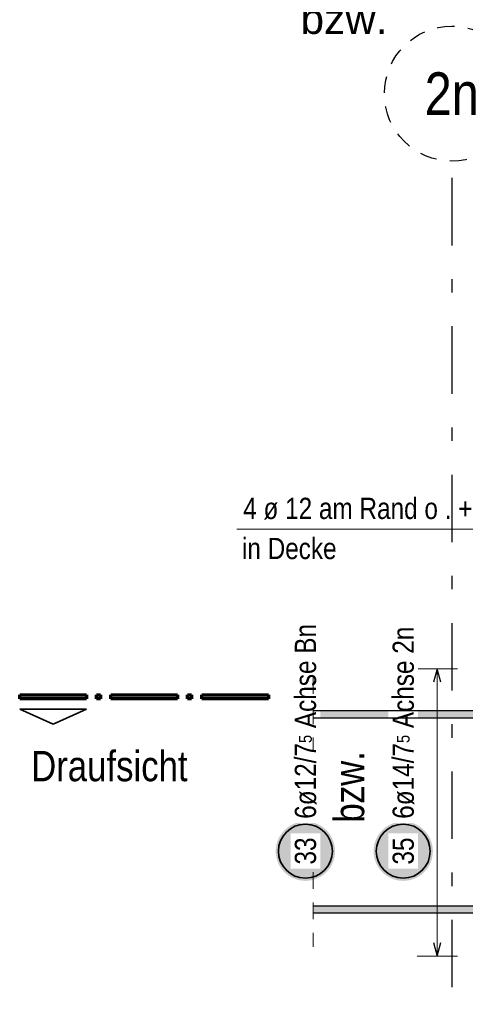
# Model space of a CAD drawing. Header units: millimetres. Extents: x -5 to 96, y -36 to 51.
# Tile 42 of 46: x 76.86 to 80.16, y 30.62 to 37.92. Entities that reach past the tile are written whole.
import ezdxf
from ezdxf.enums import TextEntityAlignment as Align

# ---------------------------------------------------------------- set-up
doc = ezdxf.new("R2010")
doc.units = ezdxf.units.MM
doc.linetypes.add('DASHDOTX2', pattern=[2, 1, -0.5, 0, -0.5])
doc.linetypes.add('HIDDEN', pattern=[0.375, 0.25, -0.125])
for name, color, linetype, lineweight in [('Achsen', 7, 'Continuous', 20), ('Geschnittene Kanten', 7, 'Continuous', 20), ('Schraffuren', 7, 'Continuous', 20)]:
    doc.layers.add(name, color=color, linetype=linetype, lineweight=lineweight)
doc.styles.add('Arial', font='arial.ttf')
doc.styles.add('Arial Narrow', font='ARIALN.TTF')

msp = doc.modelspace()

# ---------------------------------------------------------------- hatches: boundary and pattern name
at = {"layer": 'Schraffuren', "lineweight": 13, "true_color": 0x4682b4}
for points in [[(79.031062, 32.740258), (80.333102, 32.740258), (80.333102, 32.793758), (79.031062, 32.793758)], [(79.031062, 31.293758), (80.333102, 31.293758), (80.333102, 31.347258), (79.031062, 31.347258)]]:
    msp.add_hatch(color=145, dxfattribs=at).paths.add_polyline_path(points)
at = {"layer": 'Schraffuren', "lineweight": 35, "true_color": 0xffffff}
msp.add_hatch(color=7, dxfattribs=at).paths.add_polyline_path([(79.194524, 31.751912), (79.19439, 31.75959), (79.193988, 31.767258), (79.193319, 31.774908), (79.192383, 31.78253), (79.191182, 31.790115), (79.189716, 31.797653), (79.187989, 31.805135), (79.186001, 31.812552), (79.183756, 31.819896), (79.181256, 31.827156), (79.178504, 31.834325), (79.175504, 31.841394), (79.172259, 31.848354), (79.168772, 31.855196), (79.16505, 31.861912), (79.161095, 31.868494), (79.156912, 31.874934), (79.152508, 31.881225), (79.147886, 31.887358), (79.143054, 31.893325), (79.138016, 31.899121), (79.132779, 31.904737), (79.127349, 31.910167), (79.121733, 31.915404), (79.115937, 31.920442), (79.109969, 31.925274), (79.103837, 31.929896), (79.097546, 31.9343), (79.091106, 31.938483), (79.084524, 31.942438), (79.077808, 31.94616), (79.070966, 31.949647), (79.064006, 31.952892), (79.056937, 31.955892), (79.049768, 31.958644), (79.042508, 31.961144), (79.035164, 31.96339), (79.027747, 31.965377), (79.020264, 31.967104), (79.012727, 31.96857), (79.005142, 31.969771), (78.99752, 31.970707), (78.98987, 31.971376), (78.982202, 31.971778), (78.974524, 31.971912), (78.966846, 31.971778), (78.959177, 31.971376), (78.951528, 31.970707), (78.943906, 31.969771), (78.936321, 31.96857), (78.928783, 31.967104), (78.921301, 31.965377), (78.913884, 31.96339), (78.90654, 31.961144), (78.899279, 31.958644), (78.89211, 31.955892), (78.885042, 31.952892), (78.878082, 31.949647), (78.87124, 31.94616), (78.864524, 31.942438), (78.857942, 31.938483), (78.851501, 31.9343), (78.845211, 31.929896), (78.839078, 31.925274), (78.833111, 31.920442), (78.827315, 31.915404), (78.821699, 31.910167), (78.816269, 31.904737), (78.811032, 31.899121), (78.805994, 31.893325), (78.801162, 31.887358), (78.79654, 31.881225), (78.792136, 31.874934), (78.787953, 31.868494), (78.783998, 31.861912), (78.780275, 31.855196), (78.776789, 31.848354), (78.773544, 31.841394), (78.770543, 31.834325), (78.767792, 31.827156), (78.765291, 31.819896), (78.763046, 31.812552), (78.761059, 31.805135), (78.759331, 31.797653), (78.757866, 31.790115), (78.756665, 31.78253), (78.755729, 31.774908), (78.75506, 31.767258), (78.754658, 31.75959), (78.754524, 31.751912), (78.754658, 31.744234), (78.75506, 31.736566), (78.755729, 31.728916), (78.756665, 31.721294), (78.757866, 31.713709), (78.759331, 31.706171), (78.761059, 31.698689), (78.763046, 31.691272), (78.765291, 31.683928), (78.767792, 31.676668), (78.770543, 31.669499), (78.773544, 31.66243), (78.776789, 31.65547), (78.780275, 31.648628), (78.783998, 31.641912), (78.787953, 31.63533), (78.792136, 31.62889), (78.79654, 31.622599), (78.801162, 31.616466), (78.805994, 31.610499), (78.811032, 31.604703), (78.816269, 31.599087), (78.821699, 31.593657), (78.827315, 31.58842), (78.833111, 31.583382), (78.839078, 31.57855), (78.845211, 31.573928), (78.851501, 31.569524), (78.857942, 31.565341), (78.864524, 31.561386), (78.87124, 31.557664), (78.878082, 31.554177), (78.885042, 31.550932), (78.89211, 31.547932), (78.899279, 31.54518), (78.90654, 31.54268), (78.913884, 31.540434), (78.921301, 31.538447), (78.928783, 31.53672), (78.936321, 31.535254), (78.943906, 31.534053), (78.951528, 31.533117), (78.959177, 31.532448), (78.966846, 31.532046), (78.974524, 31.531912), (78.982202, 31.532046), (78.98987, 31.532448), (78.99752, 31.533117), (79.005142, 31.534053), (79.012727, 31.535254), (79.020264, 31.53672), (79.027747, 31.538447), (79.035164, 31.540434), (79.042508, 31.54268), (79.049768, 31.54518), (79.056937, 31.547932), (79.064006, 31.550932), (79.070966, 31.554177), (79.077808, 31.557664), (79.084524, 31.561386), (79.091106, 31.565341), (79.097546, 31.569524), (79.103837, 31.573928), (79.109969, 31.57855), (79.115937, 31.583382), (79.121733, 31.58842), (79.127349, 31.593657), (79.132779, 31.599087), (79.138016, 31.604703), (79.143054, 31.610499), (79.147886, 31.616466), (79.152508, 31.622599), (79.156912, 31.62889), (79.161095, 31.63533), (79.16505, 31.641912), (79.168772, 31.648628), (79.172259, 31.65547), (79.175504, 31.66243), (79.178504, 31.669499), (79.181256, 31.676668), (79.183756, 31.683928), (79.186001, 31.691272), (79.187989, 31.698689), (79.189716, 31.706171), (79.191182, 31.713709), (79.192383, 31.721294), (79.193319, 31.728916), (79.193988, 31.736566)])
at = {"layer": 'Schraffuren', "lineweight": 25, "true_color": 0xffffff}
msp.add_hatch(color=7, dxfattribs=at).paths.add_polyline_path([(79.919847, 31.751912), (79.919713, 31.75959), (79.919311, 31.767258), (79.918642, 31.774908), (79.917706, 31.78253), (79.916505, 31.790115), (79.91504, 31.797653), (79.913312, 31.805135), (79.911325, 31.812552), (79.90908, 31.819896), (79.90658, 31.827156), (79.903828, 31.834325), (79.900827, 31.841394), (79.897582, 31.848354), (79.894096, 31.855196), (79.890373, 31.861912), (79.886418, 31.868494), (79.882235, 31.874934), (79.877831, 31.881225), (79.873209, 31.887358), (79.868377, 31.893325), (79.863339, 31.899121), (79.858102, 31.904737), (79.852672, 31.910167), (79.847056, 31.915404), (79.84126, 31.920442), (79.835293, 31.925274), (79.82916, 31.929896), (79.82287, 31.9343), (79.816429, 31.938483), (79.809847, 31.942438), (79.803131, 31.94616), (79.796289, 31.949647), (79.789329, 31.952892), (79.782261, 31.955892), (79.775092, 31.958644), (79.767831, 31.961144), (79.760487, 31.96339), (79.75307, 31.965377), (79.745588, 31.967104), (79.73805, 31.96857), (79.730465, 31.969771), (79.722843, 31.970707), (79.715194, 31.971376), (79.707525, 31.971778), (79.699847, 31.971912), (79.692169, 31.971778), (79.684501, 31.971376), (79.676851, 31.970707), (79.669229, 31.969771), (79.661645, 31.96857), (79.654107, 31.967104), (79.646624, 31.965377), (79.639207, 31.96339), (79.631863, 31.961144), (79.624603, 31.958644), (79.617434, 31.955892), (79.610365, 31.952892), (79.603405, 31.949647), (79.596563, 31.94616), (79.589847, 31.942438), (79.583265, 31.938483), (79.576825, 31.9343), (79.570534, 31.929896), (79.564402, 31.925274), (79.558434, 31.920442), (79.552638, 31.915404), (79.547022, 31.910167), (79.541592, 31.904737), (79.536355, 31.899121), (79.531317, 31.893325), (79.526485, 31.887358), (79.521863, 31.881225), (79.517459, 31.874934), (79.513277, 31.868494), (79.509322, 31.861912), (79.505599, 31.855196), (79.502112, 31.848354), (79.498867, 31.841394), (79.495867, 31.834325), (79.493115, 31.827156), (79.490615, 31.819896), (79.48837, 31.812552), (79.486382, 31.805135), (79.484655, 31.797653), (79.483189, 31.790115), (79.481988, 31.78253), (79.481052, 31.774908), (79.480383, 31.767258), (79.479981, 31.75959), (79.479847, 31.751912), (79.479981, 31.744234), (79.480383, 31.736566), (79.481052, 31.728916), (79.481988, 31.721294), (79.483189, 31.713709), (79.484655, 31.706171), (79.486382, 31.698689), (79.48837, 31.691272), (79.490615, 31.683928), (79.493115, 31.676668), (79.495867, 31.669499), (79.498867, 31.66243), (79.502112, 31.65547), (79.505599, 31.648628), (79.509322, 31.641912), (79.513277, 31.63533), (79.517459, 31.62889), (79.521863, 31.622599), (79.526485, 31.616466), (79.531317, 31.610499), (79.536355, 31.604703), (79.541592, 31.599087), (79.547022, 31.593657), (79.552638, 31.58842), (79.558434, 31.583382), (79.564402, 31.57855), (79.570534, 31.573928), (79.576825, 31.569524), (79.583265, 31.565341), (79.589847, 31.561386), (79.596563, 31.557664), (79.603405, 31.554177), (79.610365, 31.550932), (79.617434, 31.547932), (79.624603, 31.54518), (79.631863, 31.54268), (79.639207, 31.540434), (79.646624, 31.538447), (79.654107, 31.53672), (79.661645, 31.535254), (79.669229, 31.534053), (79.676851, 31.533117), (79.684501, 31.532448), (79.692169, 31.532046), (79.699847, 31.531912), (79.707525, 31.532046), (79.715194, 31.532448), (79.722843, 31.533117), (79.730465, 31.534053), (79.73805, 31.535254), (79.745588, 31.53672), (79.75307, 31.538447), (79.760487, 31.540434), (79.767831, 31.54268), (79.775092, 31.54518), (79.782261, 31.547932), (79.789329, 31.550932), (79.796289, 31.554177), (79.803131, 31.557664), (79.809847, 31.561386), (79.816429, 31.565341), (79.82287, 31.569524), (79.82916, 31.573928), (79.835293, 31.57855), (79.84126, 31.583382), (79.847056, 31.58842), (79.852672, 31.593657), (79.858102, 31.599087), (79.863339, 31.604703), (79.868377, 31.610499), (79.873209, 31.616466), (79.877831, 31.622599), (79.882235, 31.62889), (79.886418, 31.63533), (79.890373, 31.641912), (79.894096, 31.648628), (79.897582, 31.65547), (79.900827, 31.66243), (79.903828, 31.669499), (79.90658, 31.676668), (79.90908, 31.683928), (79.911325, 31.691272), (79.913312, 31.698689), (79.91504, 31.706171), (79.916505, 31.713709), (79.917706, 31.721294), (79.918642, 31.728916), (79.919311, 31.736566)])

# ---------------------------------------------------------------- linework, layer by layer
at = {"color": 5, "linetype": 'Continuous', "lineweight": 18}
msp.add_line((78.4667, 34.140197), (80.398236, 34.140197), dxfattribs=at)
at = {"color": 1, "linetype": 'Continuous', "lineweight": 70}
for p, q in [((76.855382, 32.910496), (77.350377, 32.910496)), ((76.855382, 32.880491), (76.855382, 32.910496)), ((77.350377, 32.880491), (76.855382, 32.880491)), ((77.350377, 32.910496), (77.350377, 32.880491)), ((77.425376, 32.910496), (77.455383, 32.910496)), ((77.425376, 32.880491), (77.425376, 32.910496)), ((77.455383, 32.880491), (77.425376, 32.880491)), ((77.455383, 32.910496), (77.455383, 32.880491)), ((77.530383, 32.910496), (78.025378, 32.910496)), ((77.530383, 32.880491), (77.530383, 32.910496)), ((78.025378, 32.880491), (77.530383, 32.880491)), ((78.025378, 32.910496), (78.025378, 32.880491)), ((78.100377, 32.910496), (78.130382, 32.910496)), ((78.100377, 32.880491), (78.100377, 32.910496)), ((78.130382, 32.880491), (78.100377, 32.880491)), ((78.130382, 32.910496), (78.130382, 32.880491)), ((78.205383, 32.910496), (78.700378, 32.910496)), ((78.205383, 32.880491), (78.205383, 32.910496)), ((78.700378, 32.880491), (78.205383, 32.880491)), ((78.700378, 32.910496), (78.700378, 32.880491))]:
    msp.add_line(p, q, dxfattribs=at)
at = {"color": 2, "linetype": 'Continuous', "lineweight": 35}
for p, q in [((76.855382, 32.80549), (77.350377, 32.80549)), ((77.102874, 32.692991), (76.855382, 32.80549)), ((77.350377, 32.80549), (77.102874, 32.692991))]:
    msp.add_line(p, q, dxfattribs=at)
at = {"color": 5, "linetype": 'HIDDEN', "lineweight": 18, "ltscale": 0.5}
msp.add_line((79.031062, 31.597258), (79.031062, 31.043758), dxfattribs=at)
at = {"layer": 'Achsen', "color": 3, "linetype": 'DASHDOTX2', "lineweight": 25, "ltscale": 0.5}
msp.add_line((80.060119, 36.743168), (80.060119, 30.616643), dxfattribs=at)
at = {"layer": 'Geschnittene Kanten', "color": 3, "linetype": 'Continuous', "lineweight": 25}
for p, q in [((79.031062, 31.347258), (80.333102, 31.347258)), ((79.031062, 31.293758), (80.333102, 31.293758))]:
    msp.add_line(p, q, dxfattribs=at)
at = {"layer": 'Schraffuren', "color": 5, "linetype": 'Continuous', "lineweight": 18, "ltscale": 0.2}
for p, q in [((80.10253, 33.103756), (79.80253, 33.103756)), ((79.95253, 30.973758), (79.95253, 33.103756)), ((79.80253, 30.973758), (80.10253, 30.973758))]:
    msp.add_line(p, q, dxfattribs=at)
at = {"layer": 'Schraffuren', "color": 3, "linetype": 'Continuous', "lineweight": 25, "ltscale": 0.2}
for p, q in [((79.95253, 33.103756), (79.925735, 33.003756)), ((79.979325, 33.003756), (79.95253, 33.103756)), ((79.925735, 31.073758), (79.95253, 30.973758)), ((79.95253, 30.973758), (79.979325, 31.073758))]:
    msp.add_line(p, q, dxfattribs=at)
at = {"layer": 'Schraffuren', "color": 3, "linetype": 'HIDDEN', "lineweight": 25, "ltscale": 0.5}
msp.add_circle((80.060119, 37.368168), 0.5, dxfattribs=at)
at = {"layer": 'Schraffuren', "color": 2, "linetype": 'Continuous', "lineweight": 35, "ltscale": 0.2}
for centre in [(78.974524, 31.751912), (79.699847, 31.751912)]:
    msp.add_circle(centre, 0.2, dxfattribs=at)

# ---------------------------------------------------------------- texts
at = {"color": 4, "lineweight": 50, "style": 'Arial'}
msp.add_text('bzw.', height=0.225, dxfattribs=at).set_placement((78.937955, 37.810786))
at = {"color": 2, "lineweight": 35, "style": 'Arial Narrow'}
for s, p in [('4 ø 12 am Rand o . + u.', (78.513131, 34.214487)), ('in Decke', (78.503845, 33.917327))]:
    msp.add_text(s, height=0.1575, dxfattribs=at).set_placement(p)
at = {"color": 4, "lineweight": 50, "style": 'Arial Narrow'}
msp.add_text('bzw.', height=0.225, rotation=90, dxfattribs=at).set_placement((79.297962, 32.228764), align=Align.MIDDLE_CENTER)
at = {"layer": 'Schraffuren', "color": 1, "lineweight": 70, "style": 'Arial Narrow'}
msp.add_text('2n', height=0.315, dxfattribs=at).set_placement((80.060119, 37.368168), align=Align.MIDDLE_CENTER)
at = {"layer": 'Schraffuren', "color": 4, "lineweight": 50, "style": 'Arial Narrow'}
msp.add_text('Draufsicht', height=0.225, dxfattribs=at).set_placement((76.940527, 32.270443))

# ---------------------------------------------------------------- next in the draw order: texts
at = {"layer": 'Schraffuren', "color": 2, "lineweight": 35, "char_height": 0.1575, "attachment_point": 1, "rotation": 90, "line_spacing_factor": 0.9, "style": 'Arial Narrow', "bg_fill": 3, "box_fill_scale": 1.2, "bg_fill_color": 256, "bg_fill_true_color": 13158600, "bg_fill_transparency": 0}
for s, insert in [('6ø12/7{\\A1;\\H.6x;\\S5;} Achse Bn', (78.895774, 31.991912)), ('6ø14/7{\\A1;\\H.6x;\\S5;} Achse 2n', (79.621097, 31.991912)), ('33', (78.895774, 31.652687)), ('35', (79.621097, 31.652687))]:
    msp.add_mtext(s, dxfattribs=dict(at, insert=insert))

# ---------------------------------------------------------------- next in the draw order: linework, layer by layer
at = {"color": 5, "linetype": 'HIDDEN', "lineweight": 18, "ltscale": 0.5}
msp.add_line((79.031062, 33.043758), (79.031062, 32.490258), dxfattribs=at)
at = {"layer": 'Geschnittene Kanten', "color": 3, "linetype": 'Continuous', "lineweight": 25}
for p, q in [((79.031062, 32.793758), (80.333102, 32.793758)), ((79.031062, 32.740258), (80.333102, 32.740258))]:
    msp.add_line(p, q, dxfattribs=at)

doc.saveas('drawing.dxf')
